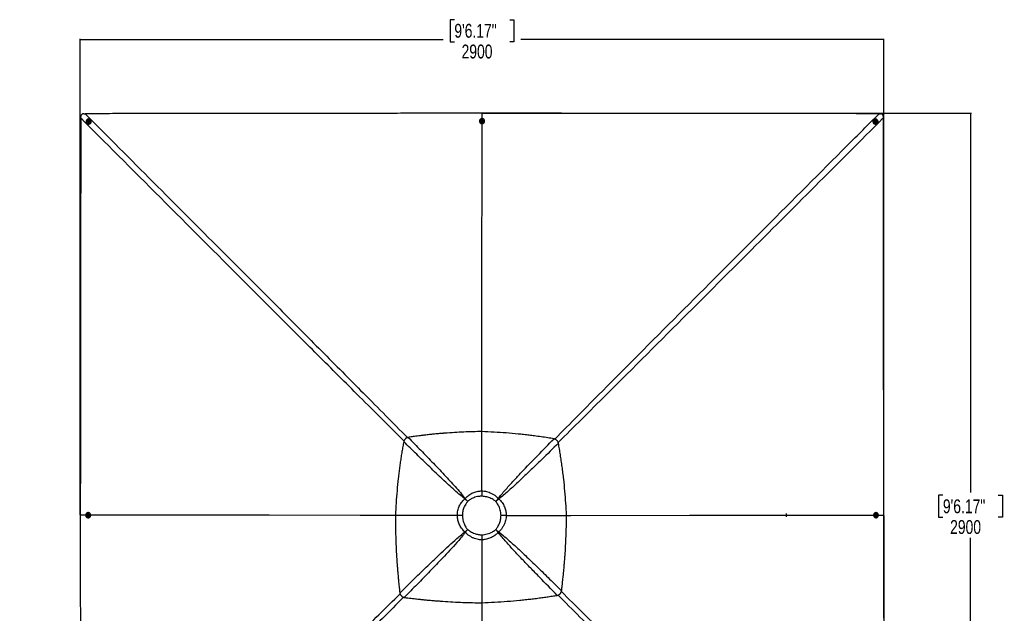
# Model space of a CAD drawing. Header units: millimetres. Extents: x 58489 to 443956, y 19852 to 392375.
# Tile 38 of 66: x 83457 to 261135, y 285305 to 392375. Entities that reach past the tile are written whole.
import ezdxf

# ---------------------------------------------------------------- set-up
doc = ezdxf.new("R2010")
doc.units = ezdxf.units.MM
doc.header["$LTSCALE"] = 50
doc.layers.add('COMPONENT_GEOMETRY', color=7, linetype='Continuous')
doc.styles.add('SLDTEXTSTYLE0', font='TXT', dxfattribs={"width": 0.75})
doc.dimstyles.new('SLDDIMSTYLE0', dxfattribs={"dimtxt": 2500, "dimasz": 165.1, "dimexe": 0, "dimexo": 0.0625, "dimgap": 625, "dimtad": 0, "dimtih": 1, "dimtoh": 1, "dimdec": 0, "dimrnd": 1e-09, "dimzin": 12, "dimdsep": 46, "dimtxsty": 'SLDTEXTSTYLE0', "dimsah": 1, "dimcen": 0.09, "dimadec": 0, "dimazin": 3, "dimtfac": 1, "dimtdec": 0, "dimtofl": 0, "dimtmove": 0, "dimatfit": 3, "dimfxl": 1, "dimfrac": 2, "dimtolj": 1, "dimtzin": 12, "dimarcsym": 0})
doc.dimstyles.new('SLDDIMSTYLE1', dxfattribs={"dimtxt": 2500, "dimasz": 165.1, "dimexe": 0, "dimexo": 0.0625, "dimgap": 625, "dimtad": 0, "dimtih": 1, "dimtoh": 1, "dimdec": 1, "dimrnd": 1e-09, "dimzin": 12, "dimdsep": 46, "dimtxsty": 'SLDTEXTSTYLE0', "dimsah": 1, "dimcen": 0.09, "dimadec": 0, "dimazin": 3, "dimtfac": 1, "dimtdec": 1, "dimtofl": 0, "dimtmove": 0, "dimatfit": 3, "dimfxl": 1, "dimfrac": 2, "dimtolj": 1, "dimtzin": 12, "dimarcsym": 0})

# ---------------------------------------------------------------- blocks, each defined once
blk = doc.blocks.new('_D')
at = {"layer": 'COMPONENT_GEOMETRY', "color": 7}
for p, q in [((166956, 375505), (255211, 375505)), ((255053, 375505), (255052, 307112)), ((250051, 306604), (249289, 306604)), ((249289, 306604), (249289, 302635)), ((260054, 306604), (260816, 306604)), ((260816, 306604), (260816, 302635)), ((249289, 302635), (250051, 302635)), ((260816, 302635), (260054, 302635)), ((255052, 230502), (255052, 298895)), ((166955, 230502), (255211, 230502))]:
    blk.add_line(p, q, dxfattribs=at)
for points in [[(255053, 375505), (255027, 375339), (255078, 375339)], [(255052, 230502), (255078, 230667), (255027, 230667)]]:
    blk.add_solid(points, dxfattribs=at)
at = {"layer": 'COMPONENT_GEOMETRY', "color": 7, "char_height": 2500, "attachment_point": 1, "style": 'SLDTEXTSTYLE0'}
for s, insert in [('9\'6.17"', (250051, 305858)), ('2900', (251358, 302118))]:
    blk.add_mtext(s, dxfattribs=dict(at, insert=insert))
blk = doc.blocks.new('_D_1')
at = {"layer": 'COMPONENT_GEOMETRY', "color": 7}
for p, q in [((161890, 392375), (161128, 392375)), ((161128, 392375), (161128, 388406)), ((171893, 392375), (172655, 392375)), ((172655, 392375), (172655, 388406)), ((94391, 303067), (94391, 388933)), ((94391, 388774), (159889, 388774)), ((161128, 388406), (161890, 388406)), ((172655, 388406), (171893, 388406)), ((239393, 388774), (173894, 388774)), ((239393, 303067), (239393, 388933))]:
    blk.add_line(p, q, dxfattribs=at)
for points in [[(94391, 388774), (94556, 388749), (94556, 388800)], [(239393, 388774), (239228, 388800), (239228, 388749)]]:
    blk.add_solid(points, dxfattribs=at)
at = {"layer": 'COMPONENT_GEOMETRY', "color": 7, "char_height": 2500, "attachment_point": 1, "style": 'SLDTEXTSTYLE0'}
for s, insert in [('9\'6.17"', (161890, 391629)), ('2900', (163197, 387889))]:
    blk.add_mtext(s, dxfattribs=dict(at, insert=insert))
blk = doc.blocks.new('_D_2')
at = {"layer": 'COMPONENT_GEOMETRY', "color": 7}
for p, q in [((239393, 302940), (239393, 206470)), ((83457, 220256), (83457, 206470)), ((155500, 210229), (154738, 210229)), ((154738, 210229), (154738, 206260)), ((167350, 210229), (168112, 210229)), ((168112, 210229), (168112, 206260)), ((83457, 206628), (153499, 206628)), ((154738, 206260), (155500, 206260)), ((168112, 206260), (167350, 206260)), ((239393, 206628), (169351, 206628))]:
    blk.add_line(p, q, dxfattribs=at)
for points in [[(83457, 206628), (83622, 206603), (83622, 206654)], [(239393, 206628), (239228, 206654), (239228, 206603)]]:
    blk.add_solid(points, dxfattribs=at)
at = {"layer": 'COMPONENT_GEOMETRY', "color": 7, "char_height": 2500, "attachment_point": 1, "style": 'SLDTEXTSTYLE0'}
for s, insert in [('10\'2.78"', (155500, 209483)), ('3118.7', (156345, 205743))]:
    blk.add_mtext(s, dxfattribs=dict(at, insert=insert))

msp = doc.modelspace()

# ---------------------------------------------------------------- linework, layer by layer
at = {"color": 7, "linetype": 'Continuous', "lineweight": 25}
for p, q in [((95010.56, 375417.94), (95242.6, 375421.05)), ((166891.35, 374515.35), (166892.05, 375504.6)), ((166891.85, 375504.6), (166892.05, 375504.6)), ((238542.45, 375420.66), (238775.05, 375417.54)), ((94476.81, 374655.58), (94479.94, 374887.28)), ((95559.8, 373671.47), (95577.96, 373653.53)), ((95719.23, 373840.78), (95723.18, 373836.89)), ((95782.42, 374060.84), (95848.23, 374117.09)), ((95795.73, 373977.8), (95782.42, 374060.84)), ((95798.61, 374044.85), (95782.42, 374060.84)), ((95874.84, 373951.02), (95795.73, 373977.8)), ((95798.61, 374044.85), (95831.51, 374072.98)), ((95805.26, 374003.34), (95798.61, 374044.85)), ((95810.14, 373972.92), (95805.26, 374003.34)), ((95831.51, 374072.98), (95864.41, 374101.11)), ((95848.23, 374117.09), (95927.34, 374090.31)), ((95864.41, 374101.11), (95848.23, 374117.09)), ((95864.41, 374101.11), (95903.97, 374087.71)), ((95940.64, 374007.28), (95874.84, 373951.02)), ((95903.97, 374087.71), (95929.12, 374079.21)), ((95927.34, 374090.31), (95940.64, 374007.28)), ((96056.95, 374174.86), (96053, 374178.75)), ((96238.49, 374322.35), (96220.33, 374340.28)), ((166420.94, 374088.78), (166421.04, 374056.14)), ((166653.42, 374096.95), (166653.44, 374089.52)), ((166804.45, 374150.51), (166853.77, 374216.07)), ((166841.46, 374078.45), (166804.45, 374150.51)), ((166813.8, 374132.31), (166829.2, 374152.8)), ((166829.2, 374152.8), (166853.86, 374185.58)), ((166927.78, 374071.96), (166841.46, 374078.45)), ((166853.77, 374216.07), (166940.07, 374209.57)), ((166853.86, 374185.58), (166853.77, 374216.07)), ((166853.86, 374185.58), (166897.01, 374182.33)), ((166897.01, 374182.33), (166940.17, 374179.08)), ((166977.08, 374137.52), (166927.78, 374071.96)), ((166940.07, 374209.57), (166977.08, 374137.52)), ((166940.17, 374179.08), (166940.07, 374209.57)), ((166940.17, 374179.08), (166958.67, 374143.06)), ((166958.67, 374143.06), (166967.83, 374125.22)), ((167128.44, 374091.02), (167128.41, 374098.45)), ((167361.04, 374059.12), (167360.94, 374091.76)), ((237561.48, 374338.09), (237543.54, 374320.15)), ((237729.78, 374177.58), (237725.88, 374173.69)), ((237838.97, 374020.57), (237865.75, 374099.74)), ((237895.22, 373954.75), (237838.97, 374020.57)), ((237860.95, 374085.55), (237891.28, 374090.43)), ((237865.75, 374099.74), (237948.78, 374113.1)), ((237891.28, 374090.43), (237932.8, 374097.12)), ((237978.26, 373968.11), (237895.22, 373954.75)), ((237932.8, 374097.12), (237948.78, 374113.1)), ((237932.8, 374097.12), (237960.93, 374064.21)), ((237948.78, 374113.1), (238005.05, 374047.3)), ((237960.93, 374064.21), (237989.05, 374031.3)), ((237975.66, 373991.71), (237967.07, 373966.32)), ((237989.05, 374031.3), (237975.66, 373991.71)), ((238005.05, 374047.3), (237978.26, 373968.11)), ((237989.05, 374031.3), (238005.05, 374047.3)), ((238061.76, 373837.81), (238065.65, 373841.7)), ((238208.22, 373655.47), (238226.16, 373673.41)), ((239305.59, 374886.97), (239308.72, 374654.52)), ((163834.38, 305992.88), (163803.83, 305962.09)), ((166844.89, 307374.43), (166844.89, 307374.8)), ((169922.86, 305941.95), (169836.16, 306028.73)), ((164311.52, 305470.25), (164314.5, 305473.17)), ((169364.08, 305470.45), (169372.48, 305462.17)), ((94390.67, 303003.16), (94390.66, 303003.97)), ((95677.61, 302965.82), (95684.1, 303052.13)), ((95708.29, 302965.92), (95677.61, 302965.82)), ((95743.09, 302916.51), (95677.61, 302965.82)), ((95684.1, 303052.13), (95756.07, 303089.13)), ((95714.78, 303052.22), (95684.1, 303052.13)), ((95708.29, 302965.92), (95711.53, 303009.07)), ((95741.03, 302941.26), (95708.29, 302965.92)), ((95711.53, 303009.07), (95714.78, 303052.22)), ((95714.78, 303052.22), (95750.76, 303070.73)), ((95761.4, 302925.92), (95741.03, 302941.26)), ((95815.06, 302953.52), (95743.09, 302916.51)), ((95750.76, 303070.73), (95768.44, 303079.82)), ((95756.07, 303089.13), (95821.55, 303039.83)), ((95802.92, 303240.49), (95795.44, 303240.47)), ((95796.94, 302765.47), (95804.41, 302765.49)), ((95835.03, 303473.09), (95802.18, 303472.99)), ((95805.14, 302532.99), (95837.4, 302533.1)), ((95821.55, 303039.83), (95815.06, 302953.52)), ((151274.24, 302961.7), (151273.87, 302962.46)), ((151274.01, 302961.57), (151274.24, 302961.7)), ((162444.2, 302947.2), (162444.08, 302947.19)), ((171261.48, 302948.64), (171261.56, 302948.63)), ((182134.77, 302961.44), (182135.02, 302961.59)), ((237944.22, 302532.97), (237976.86, 302532.86)), ((237979.83, 303472.86), (237947.19, 303472.97)), ((237960.03, 302965.61), (237966.52, 303051.92)), ((238025.59, 302916.38), (237960.03, 302965.61)), ((237966.52, 303051.92), (238038.58, 303089.01)), ((237977.59, 302765.37), (237985.02, 302765.34)), ((237986.52, 303240.34), (237979.09, 303240.36)), ((238031.13, 302935.02), (238013.11, 302925.75)), ((238020.57, 303079.75), (238040.88, 303064.5)), ((238097.64, 302953.46), (238025.59, 302916.38)), ((238067.15, 302953.56), (238031.13, 302935.02)), ((238038.58, 303089.01), (238104.13, 303039.78)), ((238040.88, 303064.5), (238073.65, 303039.88)), ((238070.4, 302996.72), (238067.15, 302953.56)), ((238067.15, 302953.56), (238097.64, 302953.46)), ((238073.65, 303039.88), (238070.4, 302996.72)), ((238073.65, 303039.88), (238104.13, 303039.78)), ((238104.13, 303039.78), (238097.64, 302953.46)), ((238403.42, 303003.29), (239392.87, 303003.98)), ((239392.87, 303003.76), (239392.87, 303003.98)), ((169379.63, 300420.97), (169370.44, 300411.76)), ((166846.45, 298557.2), (166846.45, 298557.57)), ((169815.74, 299883.52), (169911.98, 299978.58))]:
    msp.add_line(p, q, dxfattribs=at)
at = {"color": 8, "linetype": 'Continuous', "lineweight": 25}
msp.add_line((95379.07, 303003.26), (94390.66, 303003.97), dxfattribs=at)
at = {"color": 7, "linetype": 'Continuous', "lineweight": 25, "flags": 128}
for points in [[(238542.45, 375420.66), (236516.52, 375422.94), (234415.3, 375425.31), (232314.08, 375427.68), (230212.86, 375430.06), (228111.64, 375432.43), (226010.43, 375434.83), (223909.21, 375437.22), (221807.99, 375439.61), (219706.78, 375442.02), (217605.56, 375444.42), (215504.34, 375446.84), (213403.13, 375449.26), (209200.69, 375454.12), (207099.47, 375456.56), (204998.26, 375459.01), (202897.04, 375461.46), (202371.73, 375462.07), (200861.48, 375463.84), (199351.24, 375465.61), (197840.98, 375467.38), (194820.49, 375470.95), (193310.24, 375472.74), (190289.73, 375476.32), (188779.49, 375478.12), (185758.99, 375481.72), (184248.74, 375483.53), (181228.24, 375487.16), (178207.75, 375490.81), (166892.05, 375504.6)], [(94476.81, 374655.58), (94476.3, 374204.49), (94475.69, 373679.19), (94474.49, 372628.57), (94472.06, 370527.35), (94469.63, 368426.12), (94467.2, 366324.91), (94464.77, 364223.69), (94462.33, 362122.46), (94459.88, 360021.24), (94457.43, 357920.02), (94454.97, 355818.8), (94452.51, 353717.58), (94450.03, 351616.36), (94447.55, 349515.14), (94442.57, 345312.7), (94440.07, 343211.48), (94437.56, 341110.26), (94435.05, 339009.04), (94434.42, 338483.73), (94432.6, 336973.48), (94430.79, 335463.23), (94428.96, 333952.98), (94425.3, 330932.47), (94423.47, 329422.23), (94419.78, 326401.72), (94417.94, 324891.47), (94414.23, 321870.97), (94412.37, 320360.72), (94408.63, 317340.22), (94404.88, 314319.72), (94390.66, 303003.97)], [(96137.86, 374403.99), (96057.55, 374441.31), (95970.8, 374461.89), (95880.94, 374464.95), (95791.44, 374450.36), (95705.73, 374418.7), (95627.1, 374371.16), (95558.58, 374309.6), (95502.79, 374236.35), (95461.89, 374154.26), (95437.44, 374066.46), (95430.39, 373976.33), (95441, 373887.33), (95468.87, 373802.89), (95512.92, 373726.26), (95571.48, 373660.37), (95642.27, 373607.76), (95722.58, 373570.45), (95809.34, 373549.86), (95899.18, 373546.8), (95988.69, 373561.39), (96074.4, 373593.06), (96153.03, 373640.58), (96221.56, 373702.16), (96277.34, 373775.39), (96318.24, 373857.49), (96342.69, 373945.29), (96349.74, 374035.43), (96339.13, 374124.42), (96311.26, 374208.86), (96267.2, 374285.49), (96208.66, 374351.39), (96137.86, 374403.99)], [(95739.79, 374183.65), (95696.54, 374135.58), (95667.34, 374078.17), (95654.36, 374015.69), (95658.58, 373952.78), (95679.67, 373894.09), (95716.07, 373843.98), (95765.08, 373806.17), (95823.08, 373783.46), (95885.74, 373777.52), (95948.44, 373788.82), (96006.52, 373816.5), (96055.66, 373858.51), (96092.22, 373911.75), (96113.52, 373972.26), (96117.93, 374035.55), (96105.16, 374096.92), (96076.15, 374151.83), (96033.04, 374196.2), (95979.03, 374226.75), (95918.14, 374241.21), (95854.86, 374238.5), (95793.92, 374218.83), (95739.79, 374183.65)], [(95788.37, 374120.99), (95759.41, 374084.87), (95746, 374040.99), (95750.17, 373996.05), (95771.3, 373956.92), (95806.17, 373929.52), (95849.46, 373918.04), (95894.6, 373924.22), (95934.7, 373947.12), (95963.65, 373983.26), (95977.06, 374027.13), (95972.89, 374072.05), (95951.77, 374111.2), (95916.89, 374138.6), (95873.6, 374150.08), (95828.47, 374143.9), (95788.37, 374120.99)], [(166421.05, 374054.58), (166422.22, 374025.33), (166437.7, 373941.74), (166470.59, 373862.54), (166519.64, 373790.77), (166582.98, 373729.21), (166658.14, 373680.2), (166742.26, 373645.64), (166832.09, 373626.85), (166924.2, 373624.55), (167015.02, 373638.84), (167101.08, 373669.16), (167179.07, 373714.35), (167246, 373772.67), (167299.28, 373841.89), (167336.87, 373919.33), (167357.33, 374002.03), (167361.05, 374057.56)], [(167344.29, 374204.6), (167311.4, 374283.81), (167262.34, 374355.57), (167199.01, 374417.13), (167123.85, 374466.15), (167039.73, 374500.7), (166949.89, 374519.5), (166857.79, 374521.79), (166766.96, 374507.5), (166680.9, 374477.18), (166602.91, 374431.99), (166535.99, 374373.67), (166482.71, 374304.46), (166445.11, 374227.01), (166424.65, 374144.31), (166422.11, 374059.53), (166437.59, 373975.94), (166470.48, 373896.73), (166519.53, 373824.97), (166582.87, 373763.41), (166658.03, 373714.4), (166742.15, 373679.83), (166831.98, 373661.05), (166924.09, 373658.75), (167014.91, 373673.04), (167100.98, 373703.36), (167178.96, 373748.55), (167245.89, 373806.87), (167299.17, 373876.08), (167336.76, 373953.53), (167357.22, 374036.23), (167359.76, 374121), (167344.29, 374204.6)], [(166910.39, 374315.57), (166845.81, 374312.3), (166784.57, 374293.12), (166731.22, 374259.43), (166689.72, 374213.76), (166663.13, 374159.47), (166653.44, 374100.6), (166661.36, 374041.51), (166686.31, 373986.6), (166726.43, 373939.93), (166778.75, 373904.95), (166839.39, 373884.27), (166903.85, 373879.42), (166967.35, 373890.75), (167025.18, 373917.44), (167073.06, 373957.49), (167107.43, 374007.94), (167125.73, 374065.05), (167126.63, 374124.58), (167110.04, 374182.12), (167077.2, 374233.4), (167030.55, 374274.6), (166973.53, 374302.69), (166910.39, 374315.57)], [(166900.51, 374252.95), (166854.47, 374248.07), (166813.97, 374227.34), (166785.15, 374193.93), (166772.42, 374152.92), (166777.7, 374110.55), (166800.2, 374073.28), (166836.48, 374046.78), (166881.03, 374035.07), (166927.06, 374039.95), (166967.57, 374060.68), (166996.38, 374094.09), (167009.11, 374135.1), (167003.83, 374177.47), (166981.34, 374214.75), (166945.06, 374241.25), (166900.51, 374252.95)], [(166851.85, 318079.26), (166867.5, 340416.24), (166890.55, 373364.4), (166890.73, 373628.06)], [(238291.95, 373758.04), (238329.27, 373838.43), (238349.84, 373925.24), (238352.9, 374015.14), (238338.31, 374104.69), (238306.64, 374190.43), (238259.12, 374269.08), (238197.54, 374337.6), (238124.3, 374393.38), (238042.21, 374434.27), (237954.41, 374458.68), (237864.27, 374465.67), (237775.27, 374455), (237690.85, 374427.08), (237614.2, 374382.94), (237548.31, 374324.32), (237495.7, 374253.46), (237458.38, 374173.07), (237437.8, 374086.26), (237434.75, 373996.35), (237449.33, 373906.81), (237481, 373821.06), (237528.53, 373742.41), (237590.1, 373673.89), (237663.34, 373618.12), (237745.43, 373577.23), (237833.25, 373552.84), (237923.37, 373545.83), (238012.37, 373556.5), (238096.8, 373584.42), (238173.44, 373628.55), (238239.33, 373687.18), (238291.95, 373758.04)], [(238071.59, 374156.15), (238023.52, 374199.4), (237966.11, 374228.59), (237903.63, 374241.53), (237840.72, 374237.28), (237782.04, 374216.15), (237731.93, 374179.71), (237694.11, 374130.64), (237671.4, 374072.6), (237665.46, 374009.88), (237676.77, 373947.16), (237704.45, 373889.07), (237746.47, 373839.93), (237799.7, 373803.36), (237860.2, 373782.1), (237923.49, 373777.72), (237984.86, 373790.52), (238039.76, 373819.58), (238084.15, 373862.75), (238114.7, 373916.81), (238129.15, 373977.74), (238126.44, 374041.05), (238106.77, 374102.02), (238071.59, 374156.15)], [(238008.95, 374107.19), (237972.81, 374136.15), (237928.93, 374149.54), (237884.01, 374145.34), (237844.86, 374124.17), (237817.46, 374089.26), (237805.98, 374045.94), (237812.16, 374000.79), (237835.07, 373960.68), (237871.21, 373931.73), (237915.07, 373918.31), (237960.01, 373922.53), (237999.14, 373943.69), (238026.54, 373978.59), (238038.02, 374021.91), (238031.84, 374067.07), (238008.95, 374107.19)], [(239392.87, 303003.98), (239392.23, 303529.29), (239389.64, 305630.49), (239387.06, 307731.69), (239384.49, 309832.9), (239379.38, 314035.32), (239376.83, 316136.53), (239374.29, 318237.73), (239371.76, 320338.93), (239369.23, 322440.14), (239366.72, 324541.35), (239364.21, 326642.55), (239361.71, 328743.76), (239359.21, 330844.97), (239356.73, 332946.18), (239354.25, 335047.39), (239351.78, 337148.6), (239349.31, 339249.81), (239346.85, 341351.02), (239344.4, 343452.23), (239341.96, 345553.43), (239339.52, 347654.64), (239337.09, 349755.85), (239332.25, 353958.27), (239329.84, 356059.48), (239327.43, 358160.69), (239325.03, 360261.9), (239322.63, 362363.1), (239320.24, 364464.31), (239317.86, 366565.53), (239315.47, 368666.73), (239313.1, 370767.95), (239310.9, 372711.23), (239308.72, 374654.52)], [(164311.52, 305470.25), (164247, 305532.52), (164182.58, 305594.75), (164118.39, 305656.84), (164054.5, 305718.7), (163991.01, 305780.25), (163928, 305841.39), (163865.57, 305902.03), (163803.83, 305962.09)], [(163834.38, 305992.88), (163892.77, 305929.43), (163951.8, 305865.36), (164011.38, 305800.76), (164071.42, 305735.73), (164131.85, 305670.36), (164192.56, 305604.75), (164253.47, 305538.98), (164314.5, 305473.17)], [(169364.08, 305470.45), (169423.98, 305541.22), (169483.81, 305611.93), (169543.47, 305682.47), (169602.89, 305752.72), (169661.95, 305822.58), (169720.58, 305891.94), (169778.68, 305960.69), (169836.16, 306028.73)], [(169922.86, 305941.95), (169855.86, 305883.46), (169788.14, 305824.36), (169719.78, 305764.73), (169650.92, 305704.69), (169581.65, 305644.32), (169512.09, 305583.72), (169442.32, 305522.96), (169372.48, 305462.17)], [(94390.67, 303003.16), (94390.96, 302467.74), (94392.16, 300326.09), (94393.34, 298184.43), (94394.51, 296042.78), (94395.68, 293901.12), (94396.83, 291759.47), (94399.13, 287476.16), (94400.26, 285334.51), (94401.38, 283192.85)], [(95689.46, 303456.35), (95610.35, 303423.45), (95538.67, 303374.4), (95477.17, 303311.07), (95428.22, 303235.9), (95393.7, 303151.78), (95374.93, 303061.95), (95372.63, 302969.85), (95386.91, 302879.02), (95417.19, 302792.96), (95462.34, 302714.96), (95520.59, 302648.04), (95589.72, 302594.76), (95667.08, 302557.16), (95749.69, 302536.71), (95834.36, 302534.17), (95917.86, 302549.64), (95996.97, 302582.53), (96068.66, 302631.59), (96130.15, 302694.92), (96179.1, 302770.08), (96213.63, 302854.2), (96232.39, 302944.04), (96234.69, 303036.14), (96220.41, 303126.97), (96190.13, 303213.03), (96144.99, 303291.02), (96086.73, 303357.94), (96017.6, 303411.23), (95940.24, 303448.82), (95857.64, 303469.28), (95772.96, 303471.82), (95689.46, 303456.35)], [(95578.56, 303022.45), (95581.83, 302957.87), (95600.99, 302896.63), (95634.64, 302843.28), (95680.26, 302801.77), (95734.49, 302775.18), (95793.29, 302765.49), (95852.3, 302773.41), (95907.16, 302798.36), (95953.78, 302838.48), (95988.72, 302890.8), (96009.37, 302951.44), (96014.22, 303015.9), (96002.89, 303079.4), (95976.24, 303137.24), (95936.23, 303185.11), (95885.84, 303219.48), (95828.79, 303237.79), (95769.33, 303238.68), (95711.86, 303222.09), (95660.65, 303189.26), (95619.48, 303142.59), (95591.43, 303085.59), (95578.56, 303022.45)], [(95640.76, 303012.56), (95645.64, 302966.53), (95666.35, 302926.02), (95699.72, 302897.21), (95740.68, 302884.47), (95783, 302889.75), (95820.23, 302912.25), (95846.71, 302948.53), (95858.4, 302993.08), (95853.52, 303039.12), (95832.82, 303079.62), (95799.44, 303108.44), (95758.48, 303121.18), (95716.16, 303115.89), (95678.92, 303093.4), (95652.45, 303057.11), (95640.76, 303012.56)], [(95839.56, 302533.1), (95868.78, 302534.27), (95952.28, 302549.75), (96031.39, 302582.64), (96103.07, 302631.7), (96164.57, 302695.03), (96213.52, 302770.19), (96248.04, 302854.31), (96266.81, 302944.15), (96269.1, 303036.25), (96254.83, 303127.08), (96224.54, 303213.14), (96179.41, 303291.13), (96121.15, 303358.05), (96052.02, 303411.34), (95974.66, 303448.93), (95892.05, 303469.39), (95836.6, 303473.1)], [(182134.23, 302963.82), (182935.65, 302964.36), (204306.61, 302979.28), (237255.46, 303002.47), (237519.58, 303002.66)], [(221742.49, 303310.55), (221759.18, 303238.01), (221771.38, 303159.86), (221778.81, 303077.89), (221781.31, 302994), (221778.81, 302910.13), (221771.38, 302828.21), (221759.18, 302750.13), (221742.49, 302677.69)], [(238092.67, 302549.64), (238171.88, 302582.63), (238243.64, 302631.76), (238305.21, 302695.16), (238354.22, 302770.39), (238388.78, 302854.55), (238407.57, 302944.4), (238409.87, 303036.51), (238395.58, 303127.32), (238365.26, 303213.34), (238320.07, 303291.29), (238261.74, 303358.14), (238192.52, 303411.34), (238115.08, 303448.85), (238032.39, 303469.22), (237947.61, 303471.66), (237864.01, 303456.09), (237784.81, 303423.1), (237713.05, 303373.97), (237651.48, 303310.56), (237602.47, 303235.34), (237567.91, 303151.18), (237549.12, 303061.33), (237546.82, 302969.22), (237561.11, 302878.41), (237591.43, 302792.38), (237636.62, 302714.44), (237694.94, 302647.59), (237764.16, 302594.39), (237841.61, 302556.88), (237924.3, 302536.51), (238009.08, 302534.07), (238092.67, 302549.64)], [(238203.65, 302983.61), (238200.38, 303048.19), (238181.19, 303109.41), (238147.5, 303162.72), (238101.83, 303204.18), (238047.54, 303230.7), (237988.67, 303240.33), (237929.59, 303232.33), (237874.68, 303207.33), (237828, 303167.15), (237793.02, 303114.79), (237772.34, 303054.12), (237767.49, 302989.66), (237778.83, 302926.17), (237805.51, 302868.36), (237845.57, 302820.53), (237896.02, 302786.23), (237953.13, 302767.99), (238012.65, 302767.16), (238070.19, 302783.82), (238121.47, 302816.72), (238162.67, 302863.41), (238190.76, 302920.46), (238203.65, 302983.61)], [(238141.02, 302993.08), (238136.14, 303039.11), (238115.42, 303079.59), (238082.01, 303108.37), (238040.99, 303121.06), (237998.62, 303115.72), (237961.35, 303093.19), (237934.84, 303056.87), (237923.14, 303012.31), (237928.03, 302966.29), (237948.76, 302925.8), (237982.17, 302897.03), (238023.18, 302884.34), (238065.54, 302889.67), (238102.82, 302912.2), (238129.33, 302948.52), (238141.02, 302993.08)], [(239370.48, 284407.97), (239372.98, 286509.14), (239375.48, 288610.3), (239378, 290711.47), (239380.53, 292812.64), (239383.06, 294913.81), (239385.6, 297014.97), (239388.14, 299116.13), (239392.87, 303003.76)], [(163804.46, 299972.51), (163864.67, 300026.74), (163925.46, 300081.51), (163986.76, 300136.76), (164048.47, 300192.4), (164110.52, 300248.38), (164172.84, 300304.61), (164235.34, 300361.03), (164297.94, 300417.55)], [(164304.29, 300411.35), (164249.21, 300347.38), (164194.21, 300283.52), (164139.38, 300219.87), (164084.78, 300156.51), (164030.49, 300093.51), (163976.57, 300030.97), (163923.1, 299968.96), (163870.14, 299907.55)], [(169815.74, 299883.52), (169761.37, 299947.78), (169706.47, 300012.72), (169651.13, 300078.27), (169595.41, 300144.32), (169539.41, 300210.79), (169483.2, 300277.58), (169426.85, 300344.6), (169370.44, 300411.76)], [(169379.63, 300420.97), (169447.07, 300364.7), (169514.46, 300308.55), (169581.67, 300252.6), (169648.63, 300196.93), (169715.23, 300141.62), (169781.39, 300086.74), (169847, 300032.37), (169911.98, 299978.58)], [(166855.74, 287204.91), (166858.37, 283065.5), (166869.54, 265542.46), (166883.17, 244197.98), (166890.73, 232374.08)]]:
    msp.add_lwpolyline(points, dxfattribs=at)
at = {"color": 8, "linetype": 'Continuous', "lineweight": 25, "flags": 128}
msp.add_lwpolyline([(151274.43, 302963.29), (144923.17, 302967.75), (128452.42, 302979.5), (107863.99, 302994.28), (96265.7, 303002.62)], dxfattribs=at)
at = {"color": 7, "linetype": 'Continuous', "lineweight": 25}
for centre, radius, start, end in [((95896.99, 373999.04), 470.27, 227.2810924, 43.4324435), ((95884.15, 374011.72), 237.64, 227.3632792, 43.3528188), ((95880.68, 374014.68), 76.27, 130.1431358, 188.5533779), ((95868.86, 374011.76), 64.15, 187.5431329, 221.4132278), ((95880.73, 374016.48), 74.93, 71.9303598, 131.0584268), ((95881.98, 374022.36), 68.95, 45.4535532, 71.398896), ((166890.89, 374105.79), 238, 183.9189415, 356.4430325), ((166881.65, 374113.01), 65.83, 142.8129473, 168.6949674), ((166890.31, 374105.09), 77.53, 85.0437264, 142.0239642), ((166892.62, 374107.38), 75.08, 28.3707146, 86.6423119), ((166900.63, 374113.21), 65.27, 7.6329372, 27.2139952), ((237886.91, 373998.83), 470.26, 136.8996592, 313.1003408), ((237899.63, 374011.55), 237.64, 136.9796651, 313.0203349), ((237902.23, 374021.41), 69.88, 99.0157323, 129.9270257), ((237902.67, 374015.08), 76.21, 40.1404079, 98.5987558), ((237910.14, 374013.77), 69.14, 315.2015454, 341.3968582), ((237904.35, 374014.96), 75, 341.9417971, 41.0375577), ((95788.76, 303002.35), 77.52, 175.0238503, 231.9959371), ((95786.48, 303004.69), 75.08, 118.4082946, 176.653376), ((95780.8, 302993.59), 65.72, 232.7633412, 258.5233689), ((95780.42, 303013.35), 64.59, 97.7341272, 117.3291399), ((95787.93, 303002.94), 238.02, 273.9705165, 86.3904374), ((237993.85, 303002.82), 238, 93.5553033, 266.0827228), ((238001.25, 302992.86), 65.1, 277.4513841, 297.3246324), ((238001.09, 303011.94), 65.92, 52.8777499, 78.437196), ((237995.36, 303001.14), 75.18, 298.4162595, 356.6251481), ((237993.25, 303003.43), 77.45, 355.0304808, 52.0494791)]:
    msp.add_arc(centre, radius, start, end, dxfattribs=at)
for points, knots in [([(95010.56, 375417.94), (94977.37, 375415.51), (94911.01, 375410.66), (94815.03, 375382.7), (94726.14, 375338.82), (94626.7, 375263.95), (94535.6, 375143.5), (94487.95, 375003.43), (94481.98, 374916.88), (94479.94, 374887.28)], [0, 0, 0, 0, 0.120094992, 0.240123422, 0.358263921, 0.47635029, 0.686676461, 0.892866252, 1, 1, 1, 1]), ([(166891.85, 375504.6), (166716.75, 375504.39), (165841.25, 375503.31), (164265.36, 375501.39), (162164.16, 375498.8), (159362.57, 375495.4), (156560.98, 375492), (153759.4, 375488.62), (151658.2, 375486.09), (149557.01, 375483.57), (147455.82, 375481.06), (145354.62, 375478.57), (143253.43, 375476.06), (141152.24, 375473.59), (139051.05, 375471.1), (136949.85, 375468.64), (134848.66, 375466.16), (132747.46, 375463.72), (130646.27, 375461.27), (128545.08, 375458.83), (126443.88, 375456.41), (124342.69, 375453.97), (122241.49, 375451.57), (119439.9, 375448.34), (116638.31, 375445.15), (113836.71, 375441.96), (111735.52, 375439.57), (109634.32, 375437.21), (107533.13, 375434.81), (105431.93, 375432.46), (103330.73, 375430.09), (101229.54, 375427.74), (99181.11, 375425.44), (97185.47, 375423.22), (95890.22, 375421.77), (95242.6, 375421.05)], [0, 0, 0, 0, 0.007331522, 0.036657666, 0.065983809, 0.095309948, 0.1539621, 0.18328829, 0.212614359, 0.241940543, 0.271266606, 0.300592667, 0.329918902, 0.359244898, 0.388571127, 0.417897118, 0.447223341, 0.476549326, 0.505875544, 0.535201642, 0.564527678, 0.593853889, 0.62317992, 0.652506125, 0.711158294, 0.740484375, 0.769810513, 0.799136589, 0.828462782, 0.857788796, 0.887114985, 0.916441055, 0.945767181, 0.97288365, 1, 1, 1, 1]), ([(239305.59, 374886.97), (239303.16, 374920.16), (239298.29, 374986.53), (239270.35, 375082.52), (239226.44, 375171.4), (239151.6, 375270.86), (239031.14, 375361.92), (238891.12, 375409.54), (238804.61, 375415.5), (238775.05, 375417.54)], [0, 0, 0, 0, 0.1201165, 0.240167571, 0.358324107, 0.476432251, 0.686780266, 0.89299076, 1, 1, 1, 1]), ([(166851.26, 318079.14), (166319.43, 318072.22), (165238.81, 318058.17), (163594.36, 318002.21), (161904.29, 317916.18), (160722.57, 317833.71), (160062.3, 317781.03), (159935.09, 317770.7), (159803.41, 317759.83), (159666.96, 317748.38), (159525.75, 317736.3), (159379.79, 317723.6), (159134.67, 317701.88), (158780.22, 317669.36), (158356.12, 317628.4), (157952.45, 317587.65), (157575.13, 317548.12), (157178.11, 317504.94), (156761.55, 317457.93), (156276.18, 317401.08), (155748.93, 317336.63), (155204.08, 317267.05), (154714.91, 317202.25), (154280.7, 317142.96), (153900.79, 317089.75), (153665.61, 317055.92), (153556.94, 317040.29)], [0, 0, 0, 0, 0.119561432, 0.242935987, 0.369851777, 0.499959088, 0.509209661, 0.518749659, 0.528650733, 0.538911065, 0.549531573, 0.560509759, 0.571845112, 0.604849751, 0.640524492, 0.667623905, 0.696055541, 0.725807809, 0.757398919, 0.790290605, 0.835663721, 0.876805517, 0.913764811, 0.946588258, 0.975319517, 1, 1, 1, 1]), ([(166844.89, 307374.8), (166845.1, 307934.96), (166845.86, 309931.68), (166848.24, 313499.8), (166850.22, 316507.75), (166851.26, 318079.14)], [0, 0, 0, 0, 0.156989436, 0.559602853, 1, 1, 1, 1]), ([(179881.31, 316776.27), (179500.75, 316838.01), (178729.43, 316963.15), (177554.75, 317137.29), (176599.42, 317268.24), (175873.15, 317361.37), (175385.36, 317421.48), (174892.74, 317479.72), (174395.33, 317535.96), (173893.28, 317590.13), (172841.73, 317698.06), (171230.45, 317840.61), (169051.11, 317988.57), (167587.16, 318048.94), (166851.35, 318079.28)], [0, 0, 0, 0, 0.088262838, 0.178889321, 0.271856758, 0.309011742, 0.346518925, 0.384374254, 0.422575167, 0.461117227, 0.499979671, 0.664574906, 0.831411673, 1, 1, 1, 1]), ([(152757.08, 316278.07), (152701.97, 315978.31), (152590.81, 315373.75), (152433.63, 314457.57), (152282.66, 313525.29), (152139.59, 312577.21), (152004.91, 311613.92), (151879.43, 310636.09), (151716.82, 309244.05), (151540.13, 307433.7), (151374.8, 305204.49), (151307.56, 303710.83), (151273.87, 302962.46)], [0, 0, 0, 0, 0.068185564, 0.137513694, 0.207950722, 0.279463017, 0.352008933, 0.42554178, 0.500004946, 0.665533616, 0.832421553, 1, 1, 1, 1]), ([(153556.94, 317040.29), (153510.44, 317027), (153419.57, 317001.01), (153287.52, 316942.59), (153163.45, 316868.71), (153048.96, 316775.86), (152949.12, 316667.02), (152867.58, 316545.93), (152802.12, 316415.51), (152772.31, 316324.55), (152757.08, 316278.07)], [0, 0, 0, 0, 0.124953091, 0.244189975, 0.372160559, 0.497155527, 0.623857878, 0.752505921, 0.873552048, 1, 1, 1, 1]), ([(163803.83, 305962.09), (163721.6, 306024.59), (163450.13, 306230.96), (162813.95, 306743.09), (161914.54, 307517.4), (160858.08, 308471.58), (159365.88, 309860.95), (157442.28, 311694.38), (155094.02, 313979.28), (153536.06, 315511.81), (152757.08, 316278.07)], [0, 0, 0, 0, 0.020458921, 0.067546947, 0.162034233, 0.256153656, 0.350276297, 0.566844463, 0.783422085, 1, 1, 1, 1]), ([(153556.94, 317040.29), (154319.87, 316262.39), (155845.72, 314706.6), (158120.42, 312361.43), (159946.26, 310439.13), (161330.7, 308946.5), (162282.77, 307887.81), (163055.18, 306986.08), (163566.05, 306347.88), (163771.99, 306075.43), (163834.38, 305992.88)], [0, 0, 0, 0, 0.216350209, 0.432699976, 0.649040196, 0.743328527, 0.837613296, 0.932285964, 0.979483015, 1, 1, 1, 1]), ([(169836.16, 306028.73), (169865.19, 306066.56), (170101.32, 306374.28), (170560.03, 306938.54), (171453.6, 307972.76), (172607.6, 309242.83), (174513.26, 311262.24), (176935.56, 313775.49), (178899.39, 315776), (179881.31, 316776.27)], [0, 0, 0, 0, 0.009708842, 0.078971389, 0.148244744, 0.288661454, 0.429089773, 0.714542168, 1, 1, 1, 1]), ([(180675.7, 315996.09), (180660.73, 316042.63), (180631.42, 316133.73), (180567.32, 316264.83), (180487.58, 316387.09), (180389.44, 316498.32), (180276.13, 316594.4), (180152.12, 316671.97), (180019.7, 316733.91), (179928.12, 316761.94), (179881.31, 316776.27)], [0, 0, 0, 0, 0.12559236, 0.245859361, 0.373810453, 0.499564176, 0.62551255, 0.754030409, 0.874267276, 1, 1, 1, 1]), ([(180675.7, 315996.09), (179673.83, 315013.41), (178171, 313539.36), (176156.7, 311586.85), (174647.2, 310139.94), (173385.09, 308951.6), (172371.69, 308020.08), (171588.07, 307319.41), (170779.6, 306617.9), (170208.53, 306167.34), (169922.86, 305941.95)], [0, 0, 0, 0, 0.285602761, 0.428411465, 0.571220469, 0.711530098, 0.781704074, 0.851877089, 0.925905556, 1, 1, 1, 1]), ([(182135.02, 302961.59), (182097.59, 303694.73), (182022.94, 305156.85), (181852.86, 307337.8), (181671.75, 309160.53), (181499.36, 310625.35), (181355.15, 311735.39), (181200.12, 312827.67), (181034.81, 313901.29), (180861.21, 314955.78), (180737.18, 315651.31), (180675.7, 315996.09)], [0, 0, 0, 0, 0.16777457, 0.334595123, 0.499921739, 0.58638581, 0.671687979, 0.755754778, 0.83852704, 0.919956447, 1, 1, 1, 1]), ([(162444.08, 302947.19), (162442.88, 303024.24), (162439.39, 303247.86), (162474.95, 303617.98), (162566.22, 304049.28), (162701.11, 304446.68), (162869.74, 304806.72), (163061.45, 305130.48), (163282.66, 305432.71), (163528.71, 305713.15), (163712.12, 305879.11), (163803.83, 305962.09)], [0, 0, 0, 0, 0.067534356, 0.195999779, 0.32494468, 0.453440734, 0.563228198, 0.673289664, 0.783102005, 0.891548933, 1, 1, 1, 1]), ([(163834.38, 305992.88), (163908.1, 306073.49), (164074.63, 306255.58), (164364.09, 306509.87), (164698.5, 306752.53), (165051.35, 306956.92), (165418.3, 307121.1), (165794.63, 307245.89), (166161.24, 307326.08), (166512.47, 307370.21), (166734.08, 307373.03), (166844.89, 307374.43)], [0, 0, 0, 0, 0.095850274, 0.216532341, 0.337506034, 0.458153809, 0.573870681, 0.689887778, 0.805585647, 0.902797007, 1, 1, 1, 1]), ([(166825.41, 306411.75), (166737.74, 306410.65), (166562.4, 306408.44), (166229.67, 306376.53), (165830.78, 306301.45), (165422.27, 306169.04), (165075.29, 306011.17), (164786.55, 305844.66), (164531.37, 305665.1), (164381.4, 305532.38), (164314.5, 305473.17)], [0, 0, 0, 0, 0.095810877, 0.191618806, 0.365049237, 0.538439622, 0.65967123, 0.78117088, 0.902375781, 1, 1, 1, 1]), ([(166844.89, 307374.43), (166842.27, 307252.42), (166836.96, 307004.87), (166830.53, 306680.98), (166826.73, 306481.78), (166825.5, 306416.36), (166825.41, 306411.75)], [0, 0, 0, 0, 0.394961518, 0.801367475, 0.986015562, 1, 1, 1, 1]), ([(169364.08, 305470.45), (169287.02, 305532.7), (169132.92, 305657.19), (168845.46, 305845.91), (168501.08, 306030.02), (168112.58, 306185.32), (167728.54, 306296.29), (167354.49, 306369.02), (167052.02, 306402.37), (166875.36, 306409.68), (166825.41, 306411.75)], [0, 0, 0, 0, 0.107682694, 0.215369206, 0.373484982, 0.531623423, 0.669517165, 0.807695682, 0.945626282, 1, 1, 1, 1]), ([(166844.89, 307374.8), (166909.44, 307372.42), (167128.19, 307364.37), (167499.62, 307315.32), (167950.67, 307206.2), (168408.63, 307039.85), (168864.06, 306810.04), (169258.82, 306545.67), (169581.82, 306281.93), (169751.38, 306113.13), (169836.16, 306028.73)], [0, 0, 0, 0, 0.057566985, 0.195079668, 0.333037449, 0.470574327, 0.628658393, 0.786764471, 0.893380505, 1, 1, 1, 1]), ([(169922.86, 305941.95), (169970.74, 305895.66), (170125.77, 305745.76), (170366.04, 305469.91), (170626.1, 305105.12), (170837.29, 304731.42), (171001.38, 304355.75), (171123.43, 303984.21), (171204.41, 303622.89), (171250.61, 303276.65), (171257.85, 303057.98), (171261.48, 302948.64)], [0, 0, 0, 0, 0.05929838, 0.192007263, 0.32505672, 0.457726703, 0.573535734, 0.689604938, 0.80539612, 0.902690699, 1, 1, 1, 1]), ([(164311.52, 305470.25), (164243.83, 305396.16), (164108.45, 305247.97), (163902.89, 304962.49), (163704.59, 304612.28), (163548.24, 304222.64), (163446.4, 303849.82), (163387, 303501.53), (163363, 303201.09), (163364.28, 303018.06), (163364.74, 302952.6)], [0, 0, 0, 0, 0.109008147, 0.218025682, 0.381635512, 0.545277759, 0.67301993, 0.801073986, 0.928853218, 1, 1, 1, 1]), ([(170313.33, 302950.94), (170303.32, 303122.5), (170284.03, 303453.24), (170183.01, 303934.48), (170046.21, 304354.15), (169879, 304722.21), (169695.87, 305040.04), (169522.49, 305284.93), (169408.07, 305420.12), (169372.48, 305462.17)], [0, 0, 0, 0, 0.188295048, 0.363009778, 0.537692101, 0.671562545, 0.805735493, 0.939572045, 1, 1, 1, 1]), ([(151274.01, 302961.57), (151271.97, 302406.98), (151267.8, 301277.1), (151295.55, 299552.39), (151352.02, 297769.66), (151413.64, 296509.33), (151455.46, 295788.57), (151465.3, 295623.12), (151475.74, 295452.2), (151486.79, 295275.62), (151498.5, 295093.38), (151516.85, 294814.96), (151543.2, 294431.9), (151575.67, 293987.1), (151607.86, 293567.73), (151638.95, 293178.94), (151672.97, 292770.47), (151710.66, 292335.97), (151757.08, 291822.28), (151810.39, 291259.77), (151867.92, 290680.83), (151921.31, 290164.36), (151969.81, 289709.85), (152012.86, 289316.86), (152040.04, 289075.35), (152052.49, 288964.75)], [0, 0, 0, 0, 0.118610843, 0.241644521, 0.368888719, 0.500059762, 0.51149606, 0.523297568, 0.535505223, 0.548118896, 0.561137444, 0.574559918, 0.607793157, 0.64325517, 0.669940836, 0.697747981, 0.726669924, 0.757601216, 0.791022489, 0.836978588, 0.87844328, 0.915447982, 0.948023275, 0.976197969, 1, 1, 1, 1]), ([(160830.54, 302951.07), (160805.92, 302951.11), (159254.73, 302953.88), (156069.26, 302957.37), (152908.36, 302960.14), (151274.01, 302961.57)], [0, 0, 0, 0, 0.007726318, 0.486945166, 1, 1, 1, 1]), ([(162444.08, 302947.19), (161930.41, 302948.55), (161392.55, 302949.98), (160854.72, 302951.02), (160830.54, 302951.07)], [0, 0, 0, 0, 0.955024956, 1, 1, 1, 1]), ([(163364.74, 302952.6), (163360.01, 302952.56), (163308.54, 302952.12), (163127.17, 302950.67), (162817.31, 302948.58), (162569.74, 302947.66), (162444.2, 302947.2)], [0, 0, 0, 0, 0.015015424, 0.163159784, 0.57560119, 1, 1, 1, 1]), ([(163804.46, 299972.51), (163741.85, 300030.88), (163575.09, 300186.38), (163329.08, 300464.79), (163077.51, 300811.11), (162868.78, 301172.18), (162703.31, 301542.52), (162578.57, 301916.79), (162497.78, 302278.98), (162452.3, 302623.51), (162446.9, 302839.3), (162444.2, 302947.2)], [0, 0, 0, 0, 0.076239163, 0.203090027, 0.330260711, 0.457078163, 0.573918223, 0.691046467, 0.807866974, 0.903934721, 1, 1, 1, 1]), ([(163364.74, 302952.6), (163366.08, 302862.88), (163368.74, 302683.45), (163401.41, 302345.3), (163477.8, 301941.79), (163612.34, 301524.97), (163775.32, 301165.89), (163950.97, 300862.12), (164127.84, 300612.96), (164251.21, 300471.23), (164297.94, 300417.55)], [0, 0, 0, 0, 0.097397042, 0.19478516, 0.368536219, 0.542251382, 0.668997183, 0.796036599, 0.922753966, 1, 1, 1, 1]), ([(169379.63, 300420.97), (169440.5, 300497.3), (169562.27, 300649.97), (169748.88, 300936.4), (169932.26, 301281.46), (170087.41, 301671.76), (170198.05, 302056.64), (170270.56, 302430.55), (170303.65, 302730.07), (170311.26, 302903.83), (170313.33, 302950.94)], [0, 0, 0, 0, 0.106628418, 0.213258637, 0.3730118, 0.532782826, 0.671242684, 0.80997841, 0.948475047, 1, 1, 1, 1]), ([(171261.56, 302948.63), (171258.41, 302882.54), (171247.94, 302663.21), (171195.1, 302292.53), (171082.77, 301844.99), (170914.06, 301390.05), (170682.68, 300937), (170418.96, 300545.83), (170158.65, 300227.62), (169994.21, 300061.6), (169911.98, 299978.58)], [0, 0, 0, 0, 0.059368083, 0.1969913, 0.335048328, 0.472696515, 0.631533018, 0.790392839, 0.895195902, 1, 1, 1, 1]), ([(171261.48, 302948.64), (171139.38, 302948.66), (170891.65, 302948.71), (170570.96, 302949.74), (170376.72, 302950.61), (170316.32, 302950.93), (170313.33, 302950.94)], [0, 0, 0, 0, 0.401107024, 0.813841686, 0.990790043, 1, 1, 1, 1]), ([(171261.56, 302948.63), (171627.7, 302949.48), (173439.88, 302953.7), (177064.28, 302956.99), (180322.54, 302959.85), (182134.77, 302961.44)], [0, 0, 0, 0, 0.101019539, 0.499992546, 1, 1, 1, 1]), ([(181252.78, 289361.46), (181280.27, 289592.36), (181332.9, 290034.39), (181404.56, 290667.96), (181467.09, 291241.69), (181515.25, 291701.33), (181551.59, 292058.63), (181578.15, 292325.65), (181602.92, 292579.96), (181630.25, 292866.27), (181663.39, 293223.01), (181701.01, 293643.18), (181739.06, 294086.67), (181774.61, 294519.61), (181807.75, 294941.9), (181838.53, 295353.43), (181867.12, 295754.26), (181924.71, 296604.3), (181999.96, 297895.67), (182072.84, 299619.36), (182119.64, 301304), (182129.77, 302413.73), (182134.77, 302961.44)], [0, 0, 0, 0, 0.051156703, 0.097932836, 0.140273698, 0.178126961, 0.199606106, 0.21928659, 0.237161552, 0.255819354, 0.282560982, 0.315983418, 0.348627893, 0.380486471, 0.411552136, 0.441816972, 0.471277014, 0.499959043, 0.62925435, 0.755850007, 0.879499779, 1, 1, 1, 1]), ([(164304.29, 300411.35), (164303.61, 300411.95), (164301.38, 300413.9), (164299.35, 300416.05), (164297.94, 300417.55)], [0, 0, 0, 0, 0.304929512, 1, 1, 1, 1]), ([(164304.29, 300411.35), (164381.6, 300347.89), (164536.71, 300220.55), (164825.53, 300028.63), (165172.78, 299841.28), (165543.51, 299692.84), (165887.16, 299591.12), (166198.52, 299524.38), (166516.39, 299479.16), (166731.6, 299468.79), (166839.2, 299463.61)], [0, 0, 0, 0, 0.108700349, 0.218099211, 0.376488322, 0.536909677, 0.651363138, 0.765818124, 0.882907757, 1, 1, 1, 1]), ([(166839.2, 299463.61), (167007.2, 299475.67), (167335, 299499.21), (167815.89, 299602.2), (168223.01, 299734.92), (168564.57, 299885.02), (168845.56, 300035.93), (169116.94, 300209.31), (169285.94, 300344.27), (169370.44, 300411.76)], [0, 0, 0, 0, 0.183449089, 0.3579558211, 0.5346464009, 0.6494773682, 0.764304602, 0.8821505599, 1, 1, 1, 1]), ([(152052.49, 288964.75), (152840.6, 289740.14), (154416.82, 291290.92), (156790.76, 293605.16), (158840.64, 295569.79), (160562.49, 297188.69), (161752.85, 298269.04), (162754.93, 299136.98), (163370.62, 299640.61), (163726.17, 299912.61), (163804.46, 299972.51)], [0, 0, 0, 0, 0.205699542, 0.411398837, 0.61709277, 0.734471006, 0.85184183, 0.916760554, 0.981670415, 1, 1, 1, 1]), ([(163870.14, 299907.55), (163810.17, 299829.45), (163537.77, 299474.69), (163033.58, 298860.06), (162164.83, 297859.08), (161083.78, 296669.48), (159463.47, 294947.49), (157496.86, 292896.7), (155180.08, 290521.03), (153627.69, 288943.59), (152851.5, 288154.87)], [0, 0, 0, 0, 0.018310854, 0.083171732, 0.148041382, 0.265357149, 0.382679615, 0.588449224, 0.794224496, 1, 1, 1, 1]), ([(163804.46, 299972.51), (163819.57, 299957.34), (163841.32, 299935.53), (163863.41, 299914.09), (163870.14, 299907.55)], [0, 0, 0, 0, 0.695332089, 1, 1, 1, 1]), ([(166846.45, 298557.57), (166794.62, 298559.33), (166585.44, 298566.47), (166219.93, 298611.94), (165759.14, 298721.81), (165295.38, 298890.27), (164838.21, 299122.37), (164444.83, 299387.78), (164123.13, 299652.79), (163954.47, 299822.63), (163870.14, 299907.55)], [0, 0, 0, 0, 0.046374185, 0.187162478, 0.328438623, 0.469255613, 0.62757972, 0.785926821, 0.892961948, 1, 1, 1, 1]), ([(166839.2, 299463.61), (166839.22, 299460.81), (166839.57, 299414.36), (166840.67, 299237.93), (166843.06, 298930.94), (166845.31, 298683.21), (166846.45, 298557.57)], [0, 0, 0, 0, 0.008987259, 0.149586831, 0.568714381, 1, 1, 1, 1]), ([(169815.74, 299883.52), (169791.92, 299859.54), (169656.13, 299722.85), (169390.81, 299490.39), (169001.52, 299213.42), (168610.6, 298994.02), (168227.13, 298827.45), (167858.31, 298705.37), (167502.49, 298622.94), (167164.23, 298574.04), (166952.38, 298562.81), (166846.45, 298557.2)], [0, 0, 0, 0, 0.030430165, 0.173511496, 0.316975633, 0.4600084, 0.576338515, 0.692908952, 0.809223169, 0.904599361, 1, 1, 1, 1]), ([(166846.45, 298557.2), (166847.22, 297840.38), (166849.26, 295948.34), (166851.94, 292164.18), (166854.05, 289096.84), (166855.35, 287204.71)], [0, 0, 0, 0, 0.189425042, 0.499989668, 1, 1, 1, 1]), ([(180473.64, 288544.99), (179403.94, 289632.31), (177799.37, 291263.31), (175673.49, 293449.01), (174130.83, 295053.01), (172885.53, 296371.15), (171934.84, 297401.24), (171220.19, 298196.77), (170505.06, 299016.46), (170045.58, 299594.42), (169815.74, 299883.52)], [0, 0, 0, 0, 0.293645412, 0.440475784, 0.587305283, 0.722484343, 0.790091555, 0.857697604, 0.928818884, 1, 1, 1, 1]), ([(169911.98, 299978.58), (169946.95, 299951.72), (170257.77, 299712.95), (170831.08, 299246.92), (171886.13, 298334.93), (173180.43, 297158.74), (174936.51, 295501.64), (176904.76, 293613.53), (179082.84, 291492.55), (180529.47, 290071.83), (181252.78, 289361.46)], [0, 0, 0, 0, 0.008500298, 0.07555448, 0.142618, 0.278036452, 0.413465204, 0.608974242, 0.804487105, 1, 1, 1, 1]), ([(152052.49, 288964.75), (152060.65, 288931.76), (152076.69, 288866.98), (152109.48, 288774.07), (152156.6, 288667.75), (152225.3, 288552.05), (152312.87, 288446.92), (152400.67, 288366.84), (152483.97, 288305.92), (152585.35, 288247.26), (152707.76, 288193.47), (152802.76, 288167.96), (152851.5, 288154.87)], [0, 0, 0, 0, 0.0845368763, 0.1659793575, 0.2447446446, 0.3736136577, 0.4992800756, 0.5835222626, 0.668646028, 0.755459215, 0.8745432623, 1, 1, 1, 1]), ([(152851.5, 288154.87), (153067.67, 288128.41), (153480.22, 288077.91), (154069.49, 288008.97), (154598.82, 287949.03), (155067.48, 287897.72), (155437.4, 287858.41), (155719.9, 287829.12), (155926.5, 287808.03), (156106.32, 287789.96), (156290.06, 287771.73), (156518.32, 287749.43), (156832.91, 287719.36), (157209.05, 287684.51), (157612.02, 287648.5), (158005.87, 287614.6), (158390.52, 287582.75), (158765.87, 287552.85), (159131.85, 287524.86), (159488.52, 287498.68), (160325.59, 287439.8), (161635.4, 287359.78), (163409.04, 287279.59), (165145.28, 287226.07), (166289.96, 287211.78), (166855.35, 287204.71)], [0, 0, 0, 0, 0.046523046, 0.088783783, 0.126732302, 0.160317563, 0.189495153, 0.206196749, 0.22098628, 0.23385714, 0.244803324, 0.260428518, 0.282848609, 0.312310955, 0.341120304, 0.36927035, 0.396754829, 0.423567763, 0.449704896, 0.475160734, 0.499962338, 0.62895739, 0.755462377, 0.879215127, 1, 1, 1, 1]), ([(166855.46, 287204.56), (167622.27, 287238.13), (169149.7, 287305), (171426.44, 287460.85), (173274.28, 287622.76), (174696.14, 287769.35), (175697.36, 287881.91), (176683.41, 288001.76), (177653.85, 288128.36), (178608.34, 288261.34), (179546.74, 288399.38), (180166.37, 288496.72), (180473.64, 288544.99)], [0, 0, 0, 0, 0.168164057, 0.334968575, 0.499952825, 0.574551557, 0.648148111, 0.720700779, 0.792184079, 0.862572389, 0.931850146, 1, 1, 1, 1]), ([(180473.64, 288544.99), (180521.61, 288559.51), (180615.3, 288587.87), (180750.11, 288652.37), (180875.24, 288734.19), (180975.32, 288824.93), (181051.21, 288914.26), (181108.7, 288997.77), (181164.26, 289098.77), (181215.46, 289219.92), (181240.13, 289313.49), (181252.78, 289361.46)], [0, 0, 0, 0, 0.126193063, 0.24652052, 0.375180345, 0.501603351, 0.585202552, 0.669915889, 0.756446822, 0.87515012, 1, 1, 1, 1])]:
    msp.add_open_spline(points, degree=3, knots=knots, dxfattribs=at)
at = {"color": 8, "linetype": 'Continuous', "lineweight": 25}
for points, knots in [([(95242.6, 375421.05), (95265.53, 375398.07), (103450.19, 367197.36), (115162.77, 355460.87), (129363.07, 341218.31), (137919.79, 332629.77), (144305.18, 326207.92), (149475.12, 320999.25), (152126.06, 318313.3), (153423.51, 316998.71)], [0, 0, 0, 0, 0.001181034, 0.421495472, 0.603204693, 0.732904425, 0.862604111, 0.932754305, 1, 1, 1, 1]), ([(180016, 316731.48), (181416.6, 318148.32), (184273.32, 321038.14), (192040.29, 328849.62), (208230.87, 345086.36), (224864.58, 361733.45), (236607.29, 373484.28), (238519.49, 375397.69), (238542.45, 375420.66)], [0, 0, 0, 0, 0.072153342, 0.147166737, 0.398807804, 0.902104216, 0.998824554, 1, 1, 1, 1]), ([(152804.81, 316412.16), (151494.22, 317709.14), (148817.28, 320358.25), (143620.96, 325529.73), (137210.83, 331920.55), (122078.97, 347036.98), (107859.92, 361262.76), (96139.5, 372991.67), (94499.76, 374632.62), (94476.81, 374655.58)], [0, 0, 0, 0, 0.067148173, 0.137152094, 0.266888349, 0.396624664, 0.915584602, 0.998818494, 1, 1, 1, 1]), ([(239308.72, 374654.52), (239285.75, 374631.56), (231093.94, 366443.8), (219343.38, 354700.74), (202692.1, 338073.2), (192741.87, 328150.39), (184932.79, 320384.8), (182045.07, 317529.8), (180629.04, 316129.81)], [0, 0, 0, 0, 0.001175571, 0.419192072, 0.601251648, 0.852917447, 0.927876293, 1, 1, 1, 1]), ([(129675.56, 266517.55), (134608.72, 271441.61), (142071.26, 278890.4), (149556.59, 286308.69), (152093.7, 288823.09)], [0, 0, 0, 0, 0.661055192, 1, 1, 1, 1]), ([(152708.36, 288197.32), (150195.81, 285662.21), (142779.09, 278178.9), (135331.8, 270718.61), (130407.41, 265785.62)], [0, 0, 0, 0, 0.33876827, 1, 1, 1, 1]), ([(238544.74, 230588.45), (238521.76, 230611.41), (230338.65, 238788.51), (218595.73, 250523.16), (201980.63, 267140.72), (192158.08, 276977.02), (184590.94, 284576.74), (181920.58, 287272.08), (180613.55, 288591.34)], [0, 0, 0, 0, 0.001188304, 0.42328357, 0.607436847, 0.861075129, 0.932001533, 1, 1, 1, 1]), ([(181212.65, 289223), (182535.99, 287915.38), (185240.41, 285243.09), (192855.64, 277680.58), (208964.31, 261636.92), (225599.04, 245037.28), (237349.19, 233309.82), (239286.42, 231376.39), (239309.4, 231353.45)], [0, 0, 0, 0, 0.068101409, 0.139174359, 0.392739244, 0.899883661, 0.998812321, 1, 1, 1, 1])]:
    msp.add_open_spline(points, degree=3, knots=knots, dxfattribs=at)

# ---------------------------------------------------------------- dimensions: what is measured, and where the dimension line sits
at = {"layer": 'COMPONENT_GEOMETRY', "color": 7}
for base, p1, p2, angle, picture, middle in [((94390.66, 388774.5), (239392.87, 303003.98), (94390.66, 303003.97), 0.000004, '_D_1', (166891.76, 388774.5)), ((255052.39, 230502.32), (166892.05, 375504.6), (166891.93, 230502.39), 89.9999536, '_D', (255052.45, 303003.43))]:
    dim = msp.add_linear_dim(base=base, p1=p1, p2=p2, angle=angle, dimstyle='SLDDIMSTYLE0', dxfattribs=at)
    dim.commit()
    dim.dimension.update_dxf_attribs({"geometry": picture, "text_midpoint": middle, "dimtype": 160})
dim = msp.add_linear_dim(base=(83457.1, 206628.49), p1=(239392.87, 303003.98), p2=(83457.1, 220319.03), dimstyle='SLDDIMSTYLE1', dxfattribs=at)
dim.commit()
dim.dimension.update_dxf_attribs({"geometry": '_D_2', "text_midpoint": (161424.99, 206628.49), "dimtype": 160})

doc.saveas('drawing.dxf')
